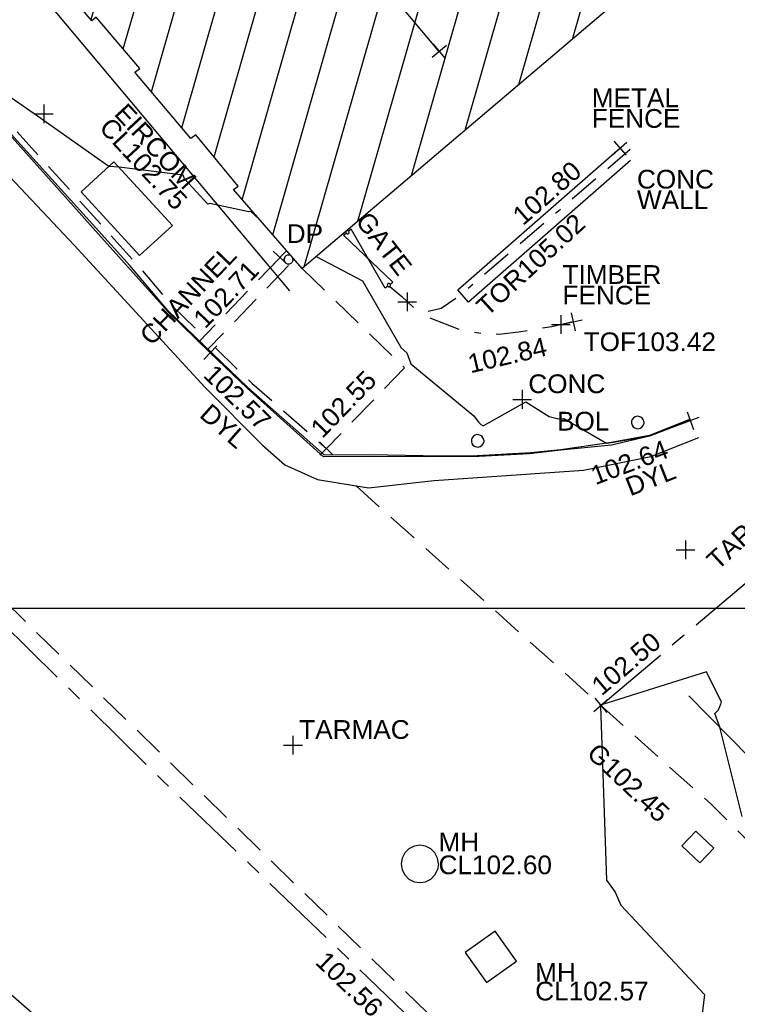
# Model space of a CAD drawing. Extents: x 635157 to 635442, y 694407 to 694910.
# Tile 73 of 103: x 635339 to 635351, y 694577 to 694593. Entities that reach past the tile are written whole.
import ezdxf

# ---------------------------------------------------------------- set-up
doc = ezdxf.new("R2010")
doc.units = 0
doc.header["$MEASUREMENT"] = 0
for name, pattern in [('BORDER', [1.75, 0.5, -0.25, 0.5, -0.25, 0, -0.25]), ('CENTER', [2, 1.25, -0.25, 0.25, -0.25]), ('DASHED', [0.75, 0.5, -0.25])]:
    doc.linetypes.add(name, pattern=pattern)
doc.layers.get('0').update_dxf_attribs({"color": 12, "linetype": 'CONTINUOUS'})
for name, color, linetype in [('BOLLARD', 132, 'CONTINUOUS'), ('BOLLARD_TXT', 132, 'CONTINUOUS'), ('BUILDING', 5, 'CONTINUOUS'), ('CHANGE_OF_SURFACE', 7, 'DASHED'), ('CHANGE_OF_SURFACE_LVL', 7, 'CONTINUOUS'), ('CHANNEL', 151, 'DASHED'), ('CHANNEL_LVL', 151, 'CONTINUOUS'), ('CHANNEL_TXT', 151, 'CONTINUOUS'), ('CONTOURS_MINOR', 132, 'CONTINUOUS'), ('DOWNPIPE', 151, 'CONTINUOUS'), ('DOWNPIPE_TXT', 151, 'CONTINUOUS'), ('EAVE', 3, 'CONTINUOUS'), ('EIRCOM_COVER', 3, 'CONTINUOUS'), ('EIRCOM_COVER_RMK', 3, 'CONTINUOUS'), ('FENCE', 32, 'BORDER'), ('FENCE_LVL', 32, 'CONTINUOUS'), ('FENCE_RMK', 32, 'CONTINUOUS'), ('FORM_LINE', 92, 'DASHED'), ('GATE', 7, 'CONTINUOUS'), ('GATE_TXT', 7, 'CONTINUOUS'), ('GULLY', 151, 'CONTINUOUS'), ('GULLY_LVL', 151, 'CONTINUOUS'), ('HATCHING', 4, 'CONTINUOUS'), ('KERB_BOTTOM', 172, 'CONTINUOUS'), ('KERB_BOTTOM_LVL', 172, 'CONTINUOUS'), ('KERB_TOP', 2, 'CONTINUOUS'), ('LAYOUTS', 9, 'CONTINUOUS'), ('MANHOLES', 12, 'CONTINUOUS'), ('MANHOLES_LVL', 12, 'CONTINUOUS'), ('MANHOLES_TXT', 12, 'CONTINUOUS'), ('MARKINGS_DASHED_WHITE', 9, 'DASHED'), ('MARKINGS_DOUBLE_YELLOW', 9, 'CONTINUOUS'), ('MARKINGS_DOUBLE_YELLOW_TXT', 9, 'CONTINUOUS'), ('MARKINGS_WHITE_LINE', 9, 'CONTINUOUS'), ('OVERHEAD_ELECTRIC', 1, 'OH_ELEC'), ('RIDGE', 6, 'CONTINUOUS'), ('RIDGE_LVL', 6, 'CONTINUOUS'), ('ROAD_CROWNLINE', 212, 'CENTER'), ('ROAD_CROWNLINE_LVL', 212, 'CONTINUOUS'), ('TEXT', 7, 'CONTINUOUS'), ('TEXT_TXT', 7, 'CONTINUOUS'), ('TOP_OF_FENCE_LEVEL', 212, 'CONTINUOUS'), ('TOP_OF_FENCE_LEVEL_TXT', 212, 'CONTINUOUS'), ('TOP_OF_RAILING_LEVEL', 212, 'CONTINUOUS'), ('TOP_OF_RAILING_LEVEL_TXT', 212, 'CONTINUOUS'), ('WALL', 12, 'CONTINUOUS'), ('WALL_LVL', 12, 'CONTINUOUS'), ('WALL_RMK', 12, 'CONTINUOUS')]:
    doc.layers.add(name, color=color, linetype=linetype)
doc.styles.add('Arial', font='arial.ttf')
doc.linetypes.add('OH_ELEC', pattern='A,4,-0.4,["OE",Arial,S=0.36,R=0,X=0,Y=-0.18],-1.2', length=5.6)

# ---------------------------------------------------------------- blocks, each defined once
blk = doc.blocks.new('MH_CIR1')
at = {"color": 0, "linetype": 'ByBlock', "flags": 128}
for points in [[(0.5, 0), (0.475, 0.154), (0.404, 0.293), (0.293, 0.404), (0.154, 0.475), (0, 0.5), (-0.154, 0.475), (-0.293, 0.404), (-0.404, 0.293), (-0.475, 0.154), (-0.5, 0), (-0.475, -0.154), (-0.404, -0.293), (-0.293, -0.404), (-0.154, -0.475), (0, -0.5), (0.154, -0.475), (0.293, -0.404), (0.404, -0.293), (0.475, -0.154)], [(0.49, 0), (0.466, 0.151), (0.396, 0.288), (0.288, 0.396), (0.151, 0.466), (0, 0.49), (-0.151, 0.466), (-0.288, 0.396), (-0.396, 0.288), (-0.466, 0.151), (-0.49, 0), (-0.466, -0.151), (-0.396, -0.288), (-0.288, -0.396), (-0.151, -0.466), (0, -0.49), (0.151, -0.466), (0.288, -0.396), (0.396, -0.288), (0.466, -0.151)], [(0.471, 0), (0.448, 0.145), (0.381, 0.276), (0.276, 0.381), (0.145, 0.448), (0, 0.471), (-0.145, 0.448), (-0.276, 0.381), (-0.381, 0.276), (-0.448, 0.145), (-0.471, 0), (-0.448, -0.145), (-0.381, -0.276), (-0.276, -0.381), (-0.145, -0.448), (0, -0.471), (0.145, -0.448), (0.276, -0.381), (0.381, -0.276), (0.448, -0.145)], [(0.471, 0), (0.448, -0.145)], [(0.49, 0), (0.466, -0.151)], [(0.5, 0), (0.475, -0.154)]]:
    blk.add_lwpolyline(points, dxfattribs=at)
blk = doc.blocks.new('SPOT')
at = {"color": 0, "linetype": 'ByBlock', "flags": 128}
for points in [[(-0.5, 0), (0.5, 0)], [(0, 0.5), (0, -0.5)]]:
    blk.add_lwpolyline(points, dxfattribs=at)
blk = doc.blocks.new('GATE')
at = {"color": 0, "linetype": 'ByBlock', "flags": 128}
for points in [[(-0.450902, 0), (-0.451904, 0.007014), (-0.455912, 0.014028), (-0.460922, 0.019038), (-0.467936, 0.023046), (-0.475952, 0.024048), (-0.482966, 0.023046), (-0.48998, 0.019038), (-0.49499, 0.014028), (-0.498998, 0.007014), (-0.5, 0), (-0.498998, -0.007014), (-0.49499, -0.014028), (-0.48998, -0.019038), (-0.482966, -0.023046), (-0.475952, -0.024048), (-0.467936, -0.023046), (-0.460922, -0.019038), (-0.455912, -0.014028), (-0.451904, -0.007014)], [(-0.475952, 0.024048), (-0.475952, 0.078156), (0.475952, -0.078156), (0.475952, -0.024048)], [(-0.475952, -0.024048), (-0.475952, -0.078156), (0.475952, 0.078156), (0.475952, 0.024048)], [(-0.450902, 0), (-0.451904, -0.007014)], [(0.5, 0), (0.498998, 0.007014), (0.49499, 0.014028), (0.48998, 0.019038), (0.482966, 0.023046), (0.475952, 0.024048), (0.467936, 0.023046), (0.460922, 0.019038), (0.455912, 0.014028), (0.451904, 0.007014), (0.450902, 0), (0.451904, -0.007014), (0.455912, -0.014028), (0.460922, -0.019038), (0.467936, -0.023046), (0.475952, -0.024048), (0.482966, -0.023046), (0.48998, -0.019038), (0.49499, -0.014028), (0.498998, -0.007014)], [(0.5, 0), (0.498998, -0.007014)]]:
    blk.add_lwpolyline(points, dxfattribs=at)
blk = doc.blocks.new('CIRCL')
at = {"color": 0, "linetype": 'ByBlock', "flags": 128}
for points in [[(0.5, 0), (0.475, 0.154), (0.404, 0.293), (0.293, 0.404), (0.154, 0.475), (0, 0.5), (-0.154, 0.475), (-0.293, 0.404), (-0.404, 0.293), (-0.475, 0.154), (-0.5, 0), (-0.475, -0.154), (-0.404, -0.293), (-0.293, -0.404), (-0.154, -0.475), (0, -0.5), (0.154, -0.475), (0.293, -0.404), (0.404, -0.293), (0.475, -0.154)], [(0.5, 0), (0.475, -0.154)]]:
    blk.add_lwpolyline(points, dxfattribs=at)

msp = doc.modelspace()

# ---------------------------------------------------------------- hatches: boundary and pattern name
at = {"layer": 'HATCHING'}
h = msp.add_hatch(dxfattribs=at)
h.set_pattern_fill('ANSI31', color=256, scale=5, angle=29)
h.paths.add_polyline_path([(635383.126, 694537.127), (635382.391, 694536.475), (635381.168, 694537.559), (635378.803, 694539.603), (635377.697, 694540.605), (635376.515, 694541.589), (635376.514, 694541.59), (635376.065, 694542.029), (635373.987, 694543.865), (635373.671, 694544.157), (635373.693, 694544.198), (635373.551, 694544.328), (635373.524, 694544.32), (635373.178, 694544.642), (635373.159, 694544.718), (635372.124, 694545.63), (635372.1, 694545.61), (635371.283, 694546.33), (635371.227, 694546.318), (635369.901, 694547.492), (635369.938, 694547.529), (635369.546, 694547.897), (635369.499, 694547.853), (635368.188, 694549.046), (635368.212, 694549.07), (635368.073, 694549.191), (635368.092, 694549.213), (635367.926, 694549.353), (635367.877, 694549.313), (635367.688, 694549.495), (635364.724, 694552.073), (635361.764, 694554.59), (635361.016, 694555.235), (635357.697, 694551.62), (635390.62, 694521.424), (635394.389, 694524.659), (635390.764, 694528.774), (635386.933, 694532.877)])
h.paths.add_polyline_path([(635375.04, 694542.238), (635375.038, 694542.236), (635375.047, 694542.235)], flags=16)
h.paths.add_polyline_path([(635375.144, 694542.302), (635375.145, 694542.303), (635375.145, 694542.305)], flags=16)
h.paths.add_polyline_path([(635375.023, 694542.248), (635375.009, 694542.261), (635375.114, 694542.367), (635375.129, 694542.354)], flags=16)
h.paths.add_polyline_path([(635374.783, 694542.419), (635374.781, 694542.417), (635374.79, 694542.416)], flags=16)
h.paths.add_polyline_path([(635374.887, 694542.483), (635374.888, 694542.484), (635374.888, 694542.486)], flags=16)
h.paths.add_polyline_path([(635374.766, 694542.429), (635374.752, 694542.442), (635374.857, 694542.548), (635374.872, 694542.535)], flags=16)
h.paths.add_polyline_path([(635392.055, 694548.539), (635387.634, 694544.147), (635388.401, 694543.446), (635391.278, 694540.784), (635393.592, 694538.676), (635395.105, 694537.24), (635396.963, 694535.426), (635399.097, 694533.362), (635400.928, 694531.6), (635403.176, 694529.45), (635405.722, 694526.928), (635409.553, 694522.994), (635413.791, 694527.117)])
h.paths.add_polyline_path([(635375.884, 694562.701), (635372.131, 694558.679), (635373.989, 694556.946), (635376.276, 694554.813), (635380.019, 694551.291), (635381.717, 694549.708), (635383.835, 694547.728), (635385.857, 694545.85), (635390.685, 694550.853)])
h.paths.add_polyline_path([(635363.024, 694587.399), (635356.617, 694581.318), (635356.773, 694581.157), (635356.004, 694580.237), (635355.585, 694579.218), (635355.426, 694578.119), (635355.577, 694577.002), (635355.984, 694576.012), (635356.678, 694575.139), (635356.485, 694574.958), (635356.693, 694574.735), (635356.754, 694574.799), (635358.757, 694572.674), (635358.7, 694572.622), (635358.909, 694572.399), (635358.962, 694572.456), (635360.656, 694570.655), (635361.072, 694570.225), (635361.009, 694570.162), (635361.215, 694569.938), (635361.283, 694569.994), (635363.472, 694567.669), (635363.411, 694567.617), (635363.617, 694567.394), (635363.675, 694567.448), (635365.854, 694565.13), (635365.798, 694565.078), (635366.007, 694564.862), (635366.068, 694564.916), (635367.636, 694563.237), (635368.156, 694562.701), (635368.092, 694562.642), (635368.313, 694562.412), (635368.377, 694562.463), (635370.712, 694560.002), (635370.654, 694559.955), (635370.864, 694559.74), (635376.69, 694565.287)])
h.paths.add_polyline_path([(635340.843, 694609.097), (635310.668, 694641.242), (635260.998, 694711.13), (635254.794, 694707.967), (635254.982, 694707.577), (635255.037, 694707.594), (635255.163, 694707.314), (635255.303, 694707.369), (635255.766, 694706.482), (635255.619, 694706.411), (635256.092, 694705.42), (635256.628, 694704.271), (635257.33, 694702.895), (635257.783, 694701.937), (635258.364, 694700.775), (635258.996, 694699.481), (635259.124, 694699.553), (635259.626, 694698.518), (635259.497, 694698.455), (635260.193, 694697.018), (635260.144, 694696.981), (635260.329, 694696.616), (635260.381, 694696.631), (635261.009, 694695.748), (635262.602, 694693.558), (635263.275, 694692.54), (635263.528, 694692.702), (635264.494, 694691.381), (635264.227, 694691.194), (635264.297, 694691.118), (635264.252, 694691.086), (635265.225, 694689.727), (635267.498, 694686.442), (635267.479, 694686.428), (635267.607, 694686.268), (635267.788, 694686.376), (635269.1, 694684.707), (635268.869, 694684.547), (635269.504, 694683.685), (635269.543, 694683.712), (635270.354, 694682.607), (635270.491, 694682.511), (635270.671, 694682.43), (635270.847, 694682.401), (635271.107, 694682.488), (635271.918, 694681.42), (635272.84, 694680.278), (635272.364, 694679.954), (635272.854, 694679.329), (635272.812, 694679.297), (635272.932, 694679.124), (635273.014, 694679.177), (635273.648, 694678.217), (635273.694, 694678.243), (635274.241, 694677.393), (635274.322, 694677.452), (635274.91, 694676.606), (635274.861, 694676.575), (635274.92, 694676.482), (635276.416, 694674.246), (635277.193, 694673.114), (635278.058, 694671.847), (635279.242, 694670.079), (635279.079, 694669.979), (635279.249, 694669.748), (635279.32, 694669.803), (635279.542, 694669.455), (635279.651, 694669.54), (635282.053, 694666.055), (635281.964, 694665.988), (635282.084, 694665.805), (635282.134, 694665.84), (635282.536, 694665.275), (635282.487, 694665.236), (635282.613, 694665.058), (635282.682, 694665.104), (635283.819, 694663.481), (635283.741, 694663.42), (635283.859, 694663.248), (635283.93, 694663.291), (635284.117, 694662.979), (635284.029, 694662.9), (635284.165, 694662.734), (635284.275, 694662.815), (635285.778, 694660.802), (635285.666, 694660.718), (635285.705, 694660.654), (635285.764, 694660.703), (635286.193, 694660.137), (635286.93, 694659.112), (635288.509, 694656.867), (635289.051, 694656.088), (635290.225, 694654.445), (635290.724, 694653.781), (635292.372, 694651.445), (635293.989, 694649.178), (635296.004, 694646.335), (635295.947, 694646.294), (635296.987, 694644.887), (635298.142, 694643.179), (635299.048, 694641.89), (635299.21, 694641.681), (635300.475, 694640.048), (635301.031, 694639.284), (635302.386, 694637.532), (635304.433, 694634.847), (635304.403, 694634.821), (635304.583, 694634.617), (635304.626, 694634.651), (635306.232, 694632.553), (635306.822, 694631.695), (635306.918, 694631.74), (635306.955, 694631.718), (635307.058, 694631.782), (635307.945, 694630.615), (635308.029, 694630.507), (635308.555, 694629.816), (635308.651, 694629.703), (635308.717, 694629.612), (635309.21, 694628.764), (635309.273, 694628.57), (635309.343, 694628.377), (635309.955, 694627.62), (635311.07, 694628.5), (635311.462, 694627.992), (635311.401, 694627.955), (635311.521, 694627.794), (635311.582, 694627.838), (635312.298, 694626.916), (635312.23, 694626.858), (635312.347, 694626.703), (635312.411, 694626.747), (635313.011, 694625.977), (635312.943, 694625.923), (635313.061, 694625.762), (635313.122, 694625.806), (635313.639, 694625.127), (635313.58, 694625.083), (635313.691, 694624.924), (635313.764, 694624.97), (635314.35, 694624.186), (635314.284, 694624.142), (635314.403, 694623.987), (635314.462, 694624.024), (635315.019, 694623.294), (635314.962, 694623.257), (635315.075, 694623.095), (635315.122, 694623.129), (635315.752, 694622.303), (635315.693, 694622.247), (635315.82, 694622.102), (635315.889, 694622.154), (635316.357, 694621.544), (635317.722, 694619.845), (635318.742, 694618.632), (635319.225, 694618.053), (635319.524, 694617.632), (635320.928, 694615.953), (635322.544, 694614.007), (635323.254, 694613.14), (635323.203, 694613.102), (635323.369, 694612.916), (635323.489, 694613.036), (635325.36, 694610.767), (635325.953, 694610.086), (635325.771, 694609.939), (635325.938, 694609.75), (635326.002, 694609.776), (635327.112, 694608.412), (635328.448, 694606.818), (635329.242, 694605.88), (635329.34, 694605.73), (635329.773, 694605.271), (635329.862, 694605.34), (635331.264, 694603.652), (635331.085, 694603.49), (635331.153, 694603.397), (635331.247, 694603.446), (635331.543, 694603.11), (635331.433, 694603.021), (635331.597, 694602.826), (635331.705, 694602.906), (635332.418, 694602.056), (635332.994, 694601.365), (635335.075, 694598.87), (635334.94, 694598.76), (635335.115, 694598.559), (635335.237, 694598.656), (635335.362, 694598.51), (635335.332, 694598.483), (635336.798, 694596.765), (635336.874, 694596.826), (635337.55, 694596.014), (635337.477, 694595.946), (635339.6, 694593.424), (635340.215, 694592.695), (635340.284, 694592.75), (635340.984, 694591.926), (635340.903, 694591.872), (635341.801, 694590.804), (635341.881, 694590.867), (635342.556, 694590.041), (635342.482, 694589.987), (635343.585, 694588.723), (635344.318, 694589.348), (635353.835, 694597.429)])
h.paths.add_polyline_path([(635382.744, 694536.758), (635383.892, 694535.484), (635384.233, 694535.791), (635383.086, 694537.065)], flags=24)
h.paths.add_polyline_path([(635381.965, 694534.404), (635383.024, 694533.025), (635383.388, 694533.305), (635382.33, 694534.683)], flags=24)
h.paths.add_polyline_path([(635372.431, 694540.666), (635373.727, 694539.508), (635374.034, 694539.851), (635372.738, 694541.009)], flags=24)
h.paths.add_polyline_path([(635365.816, 694546.463), (635367.09, 694545.282), (635367.402, 694545.619), (635366.128, 694546.8)], flags=24)
h.paths.add_polyline_path([(635359.556, 694551.748), (635360.86, 694550.599), (635361.164, 694550.944), (635359.86, 694552.093)], flags=24)
h.paths.add_polyline_path([(635393.406, 694524.392), (635394.138, 694524.392), (635394.138, 694524.842), (635393.406, 694524.842)], flags=24)
h.paths.add_polyline_path([(635373.073, 694543.169), (635373.806, 694543.169), (635373.806, 694543.619), (635373.073, 694543.619)], flags=24)
h.paths.add_polyline_path([(635366.503, 694549.035), (635367.235, 694549.035), (635367.235, 694549.485), (635366.503, 694549.485)], flags=24)
h.paths.add_polyline_path([(635374.002, 694541.799), (635374.897, 694541.799), (635374.897, 694542.249), (635374.002, 694542.249)], flags=24)
h.paths.add_polyline_path([(635380.612, 694536.067), (635382.608, 694536.067), (635382.608, 694536.533), (635380.612, 694536.533)], flags=24)
h.paths.add_polyline_path([(635361.368, 694554.115), (635362.457, 694553.216), (635362.753, 694553.576), (635361.664, 694554.474)], flags=24)
h.paths.add_polyline_path([(635371.614, 694545.258), (635372.643, 694544.29), (635372.962, 694544.629), (635371.933, 694545.597)], flags=24)
h.paths.add_polyline_path([(635378.099, 694539.452), (635379.136, 694538.494), (635379.452, 694538.836), (635378.415, 694539.794)], flags=24)
h.paths.add_polyline_path([(635385.395, 694533.514), (635386.396, 694532.517), (635386.725, 694532.847), (635385.724, 694533.844)], flags=24)
h.paths.add_polyline_path([(635389.274, 694529.463), (635390.229, 694528.423), (635390.572, 694528.738), (635389.616, 694529.778)], flags=24)
h.paths.add_polyline_path([(635387.681, 694544.171), (635388.946, 694543.014), (635389.256, 694543.353), (635387.991, 694544.51)], flags=24)
h.paths.add_polyline_path([(635394.829, 694537.606), (635396.057, 694536.41), (635396.378, 694536.74), (635395.149, 694537.936)], flags=24)
h.paths.add_polyline_path([(635408.09, 694524.636), (635409.301, 694523.422), (635409.627, 694523.747), (635408.416, 694524.961)], flags=24)
h.paths.add_polyline_path([(635390.548, 694545.749), (635391.829, 694544.575), (635392.14, 694544.914), (635390.859, 694546.088)], flags=24)
h.paths.add_polyline_path([(635397.846, 694539.777), (635399.094, 694538.569), (635399.414, 694538.899), (635398.166, 694540.108)], flags=24)
h.paths.add_polyline_path([(635404.16, 694532.598), (635405.384, 694531.365), (635405.71, 694531.689), (635404.486, 694532.922)], flags=24)
h.paths.add_polyline_path([(635394.539, 694537.736), (635395.271, 694537.736), (635395.271, 694538.186), (635394.539, 694538.186)], flags=25)
h.paths.add_polyline_path([(635390.658, 694541.517), (635391.702, 694540.565), (635392.015, 694540.909), (635390.972, 694541.861)], flags=24)
h.paths.add_polyline_path([(635398.212, 694534.418), (635399.253, 694533.464), (635399.568, 694533.807), (635398.526, 694534.761)], flags=24)
h.paths.add_polyline_path([(635406.678, 694526.264), (635407.691, 694525.28), (635408.016, 694525.614), (635407.002, 694526.598)], flags=24)
h.paths.add_polyline_path([(635372.537, 694558.388), (635373.787, 694557.214), (635374.102, 694557.549), (635372.852, 694558.723)], flags=24)
h.paths.add_polyline_path([(635375.46, 694560.145), (635376.727, 694558.956), (635377.042, 694559.292), (635375.774, 694560.48)], flags=24)
h.paths.add_polyline_path([(635385.524, 694550.725), (635386.792, 694549.536), (635387.106, 694549.872), (635385.839, 694551.06)], flags=24)
h.paths.add_polyline_path([(635385.34, 694546.201), (635386.072, 694546.201), (635386.072, 694546.651), (635385.34, 694546.651)], flags=25)
h.paths.add_polyline_path([(635372.71, 694558.5), (635374.473, 694558.5), (635374.473, 694558.966), (635372.71, 694558.966)], flags=24)
h.paths.add_polyline_path([(635375.135, 694556.049), (635376.179, 694555.097), (635376.493, 694555.441), (635375.449, 694556.393)], flags=24)
h.paths.add_polyline_path([(635381.928, 694549.628), (635382.961, 694548.665), (635383.279, 694549.006), (635382.245, 694549.968)], flags=24)
h.paths.add_polyline_path([(635368.921, 694560.667), (635370.096, 694559.419), (635370.431, 694559.735), (635369.255, 694560.983)], flags=9)
h.paths.add_polyline_path([(635373.432, 694566.114), (635374.592, 694564.82), (635374.934, 694565.126), (635373.775, 694566.421)], flags=24)
h.paths.add_polyline_path([(635358.701, 694582.255), (635359.861, 694580.96), (635360.203, 694581.267), (635359.044, 694582.561)], flags=24)
h.paths.add_polyline_path([(635371.083, 694559.997), (635372.004, 694559.085), (635372.332, 694559.415), (635371.411, 694560.327)], flags=9)
h.paths.add_polyline_path([(635358.317, 694572.055), (635359.314, 694571.088), (635359.638, 694571.422), (635358.641, 694572.389)], flags=25)
h.paths.add_polyline_path([(635359.634, 694572.058), (635360.605, 694571.032), (635360.943, 694571.352), (635359.972, 694572.378)], flags=24)
h.paths.add_polyline_path([(635366.612, 694564.608), (635367.582, 694563.581), (635367.921, 694563.901), (635366.951, 694564.928)], flags=24)
h.paths.add_polyline_path([(635277.397, 694671.63), (635278.358, 694670.21), (635278.738, 694670.467), (635277.778, 694671.887)], flags=25)
h.paths.add_polyline_path([(635289.693, 694653.977), (635290.679, 694652.575), (635291.055, 694652.839), (635290.068, 694654.241)], flags=25)
h.paths.add_polyline_path([(635321.171, 694614.358), (635322.266, 694613.039), (635322.619, 694613.332), (635321.524, 694614.652)], flags=25)
h.paths.add_polyline_path([(635326.786, 694607.556), (635327.879, 694606.235), (635328.233, 694606.528), (635327.141, 694607.849)], flags=25)
h.paths.add_polyline_path([(635334.893, 694597.806), (635335.995, 694596.492), (635336.347, 694596.787), (635335.245, 694598.101)], flags=25)
h.paths.add_polyline_path([(635328.987, 694605.239), (635330.079, 694603.916), (635330.433, 694604.209), (635329.342, 694605.531)], flags=25)
h.paths.add_polyline_path([(635310.623, 694628.146), (635311.638, 694626.764), (635312.009, 694627.037), (635310.993, 694628.418)], flags=25)
h.paths.add_polyline_path([(635308.013, 694629.017), (635309.051, 694627.653), (635309.417, 694627.931), (635308.379, 694629.296)], flags=25)
h.paths.add_polyline_path([(635287.822, 694656.716), (635288.803, 694655.31), (635289.18, 694655.573), (635288.199, 694656.979)], flags=25)
h.paths.add_polyline_path([(635289.3, 694661.422), (635290.306, 694660.008), (635290.674, 694660.27), (635289.668, 694661.684)], flags=24)
h.paths.add_polyline_path([(635287.328, 694664.72), (635288.335, 694663.307), (635288.703, 694663.569), (635287.696, 694664.982)], flags=24)
h.paths.add_polyline_path([(635276.791, 694679.468), (635277.799, 694678.053), (635278.174, 694678.32), (635277.165, 694679.735)], flags=24)
h.paths.add_polyline_path([(635263.589, 694698.107), (635264.562, 694696.668), (635264.943, 694696.925), (635263.969, 694698.365)], flags=24)
h.paths.add_polyline_path([(635300.234, 694646.926), (635301.227, 694645.5), (635301.604, 694645.763), (635300.611, 694647.189)], flags=24)
h.paths.add_polyline_path([(635314.377, 694630.573), (635315.421, 694629.184), (635315.789, 694629.46), (635314.745, 694630.85)], flags=24)
h.paths.add_polyline_path([(635302.728, 694644.374), (635303.77, 694642.983), (635304.138, 694643.258), (635303.097, 694644.65)], flags=24)
h.paths.add_polyline_path([(635306.117, 694640.277), (635307.141, 694638.874), (635307.513, 694639.145), (635306.488, 694640.548)], flags=24)
h.paths.add_polyline_path([(635321.417, 694621.193), (635322.521, 694619.851), (635322.876, 694620.143), (635321.772, 694621.485)], flags=24)
h.paths.add_polyline_path([(635326.11, 694614.754), (635327.214, 694613.412), (635327.569, 694613.704), (635326.465, 694615.046)], flags=24)
h.paths.add_polyline_path([(635332.721, 694606.876), (635333.831, 694605.539), (635334.185, 694605.833), (635333.075, 694607.17)], flags=24)
h.paths.add_polyline_path([(635339.319, 694599.986), (635340.436, 694598.655), (635340.788, 694598.95), (635339.671, 694600.282)], flags=24)
h.paths.add_polyline_path([(635344.525, 694593.796), (635345.642, 694592.464), (635345.994, 694592.759), (635344.877, 694594.091)], flags=24)
h.paths.add_polyline_path([(635344.311, 694589.488), (635345.109, 694588.467), (635345.476, 694588.754), (635344.677, 694589.775)], flags=9)
h.paths.add_polyline_path([(635323.733, 694611.065), (635324.661, 694609.969), (635325.016, 694610.27), (635324.088, 694611.366)], flags=25)
h.paths.add_polyline_path([(635296.758, 694643.381), (635297.593, 694642.213), (635297.971, 694642.483), (635297.136, 694643.651)], flags=25)
h.paths.add_polyline_path([(635294.822, 694647.95), (635295.559, 694647.95), (635295.559, 694648.416), (635294.822, 694648.416)], flags=25)
h.paths.add_polyline_path([(635290.196, 694654.343), (635290.928, 694654.343), (635290.928, 694654.793), (635290.196, 694654.793)], flags=25)
h.paths.add_polyline_path([(635294.588, 694648.28), (635295.32, 694648.28), (635295.32, 694648.73), (635294.588, 694648.73)], flags=25)
h.paths.add_polyline_path([(635306.518, 694632.205), (635307.25, 694632.205), (635307.25, 694632.655), (635306.518, 694632.655)], flags=24)
h.paths.add_polyline_path([(635317.842, 694619.703), (635318.574, 694619.703), (635318.574, 694620.153), (635317.842, 694620.153)], flags=25)
h.paths.add_polyline_path([(635329.711, 694605.428), (635330.444, 694605.428), (635330.444, 694605.878), (635329.711, 694605.878)], flags=24)
h.paths.add_polyline_path([(635343.261, 694589.056), (635343.993, 694589.056), (635343.993, 694589.506), (635343.261, 694589.506)], flags=25)
h.paths.add_polyline_path([(635309.576, 694628.379), (635310.617, 694628.379), (635310.617, 694628.844), (635309.576, 694628.844)], flags=24)
h.paths.add_polyline_path([(635340.2, 694590.968), (635341.541, 694589.522), (635341.882, 694589.838), (635340.541, 694591.284)], flags=25)
h.paths.add_polyline_path([(635340.442, 694591.192), (635341.687, 694589.849), (635342.028, 694590.166), (635340.783, 694591.509)], flags=25)
h.paths.add_polyline_path([(635286.101, 694660.506), (635286.917, 694659.353), (635287.297, 694659.622), (635286.481, 694660.775)], flags=24)
h.paths.add_polyline_path([(635289.117, 694656.561), (635289.897, 694655.383), (635290.285, 694655.64), (635289.505, 694656.818)], flags=24)
h.paths.add_polyline_path([(635292.723, 694652.123), (635293.489, 694650.936), (635293.88, 694651.188), (635293.115, 694652.375)], flags=24)
h.paths.add_polyline_path([(635295.154, 694647.899), (635295.962, 694646.741), (635296.343, 694647.007), (635295.536, 694648.166)], flags=24)
h.paths.add_polyline_path([(635301.236, 694639.307), (635302.063, 694638.162), (635302.44, 694638.434), (635301.614, 694639.58)], flags=24)
h.paths.add_polyline_path([(635305.299, 694634.449), (635306.127, 694633.305), (635306.504, 694633.578), (635305.676, 694634.722)], flags=24)
h.paths.add_polyline_path([(635308.082, 694631.11), (635308.937, 694629.986), (635309.308, 694630.268), (635308.453, 694631.392)], flags=24)
h.paths.add_polyline_path([(635311.392, 694628.453), (635312.221, 694627.31), (635312.598, 694627.583), (635311.768, 694628.726)], flags=24)
h.paths.add_polyline_path([(635312.542, 694627.118), (635313.388, 694625.987), (635313.761, 694626.267), (635312.914, 694627.397)], flags=24)
h.paths.add_polyline_path([(635316.603, 694621.593), (635317.465, 694620.474), (635317.834, 694620.758), (635316.972, 694621.877)], flags=24)
h.paths.add_polyline_path([(635319.39, 694617.975), (635320.316, 694616.908), (635320.668, 694617.214), (635319.742, 694618.28)], flags=24)
h.paths.add_polyline_path([(635322.822, 694613.451), (635323.56, 694613.451), (635323.56, 694613.917), (635322.822, 694613.917)], flags=25)
h.paths.add_polyline_path([(635325.193, 694611.233), (635326.081, 694610.134), (635326.443, 694610.427), (635325.555, 694611.526)], flags=24)
h.paths.add_polyline_path([(635328.547, 694606.999), (635329.5, 694605.957), (635329.844, 694606.271), (635328.891, 694607.313)], flags=24)
h.paths.add_polyline_path([(635330.018, 694605.16), (635330.94, 694604.09), (635331.293, 694604.393), (635330.371, 694605.464)], flags=24)
h.paths.add_polyline_path([(635332.93, 694601.622), (635333.842, 694600.543), (635334.197, 694600.844), (635333.286, 694601.923)], flags=24)
h.paths.add_polyline_path([(635338.789, 694594.985), (635339.747, 694593.947), (635340.09, 694594.263), (635339.131, 694595.301)], flags=24)
h.paths.add_polyline_path([(635271.708, 694679.383), (635272.751, 694678.025), (635273.109, 694678.301), (635272.066, 694679.658)], flags=25)
h.paths.add_polyline_path([(635283.749, 694662.265), (635284.714, 694660.848), (635285.094, 694661.106), (635284.129, 694662.524)], flags=25)
h.paths.add_polyline_path([(635267.26, 694685.32), (635268.305, 694683.96), (635268.669, 694684.24), (635267.625, 694685.6)], flags=25)
h.paths.add_polyline_path([(635258.819, 694698.181), (635259.576, 694696.643), (635259.989, 694696.846), (635259.231, 694698.384)], flags=25)
h.paths.add_polyline_path([(635254.141, 694707.654), (635254.898, 694706.116), (635255.31, 694706.319), (635254.553, 694707.857)], flags=9)
h.paths.add_polyline_path([(635261.038, 694702.064), (635261.816, 694700.513), (635262.22, 694700.715), (635261.442, 694702.266)], flags=24)
h.paths.add_polyline_path([(635257.727, 694708.913), (635258.469, 694707.341), (635258.885, 694707.537), (635258.143, 694709.109)], flags=24)
h.paths.add_polyline_path([(635272.596, 694679.499), (635273.474, 694680.057), (635273.224, 694680.45), (635272.346, 694679.892)], flags=25)
h.paths.add_polyline_path([(635282.458, 694665.472), (635283.283, 694664.325), (635283.661, 694664.597), (635282.836, 694665.744)], flags=24)
h.paths.add_polyline_path([(635280.995, 694668.931), (635281.819, 694667.784), (635282.197, 694668.055), (635281.373, 694669.203)], flags=24)
h.paths.add_polyline_path([(635277.625, 694673.751), (635278.387, 694672.561), (635278.779, 694672.812), (635278.017, 694674.002)], flags=24)
h.paths.add_polyline_path([(635274.282, 694677.729), (635275.121, 694676.592), (635275.496, 694676.869), (635274.657, 694678.005)], flags=24)
h.paths.add_polyline_path([(635273.195, 694679.797), (635274.051, 694678.674), (635274.422, 694678.956), (635273.565, 694680.079)], flags=24)
h.paths.add_polyline_path([(635271.568, 694682.18), (635272.401, 694681.039), (635272.777, 694681.314), (635271.944, 694682.455)], flags=24)
h.paths.add_polyline_path([(635265.934, 694690.424), (635266.72, 694689.25), (635267.107, 694689.509), (635266.321, 694690.683)], flags=24)
h.paths.add_polyline_path([(635263.542, 694692.787), (635264.367, 694691.64), (635264.745, 694691.912), (635263.92, 694693.059)], flags=24)
h.paths.add_polyline_path([(635259.047, 694699.801), (635259.71, 694698.554), (635260.122, 694698.773), (635259.458, 694700.02)], flags=24)
h.paths.add_polyline_path([(635256.657, 694704.671), (635257.329, 694703.429), (635257.738, 694703.651), (635257.066, 694704.893)], flags=24)
h.paths.add_polyline_path([(635255.185, 694707.631), (635255.853, 694706.387), (635256.264, 694706.607), (635255.595, 694707.852)], flags=24)
h.paths.add_polyline_path([(635285.757, 694661.734), (635286.652, 694661.734), (635286.652, 694662.184), (635285.757, 694662.184)], flags=24)
h.paths.add_polyline_path([(635256.761, 694701.55), (635257.738, 694699.836), (635258.143, 694700.067), (635257.166, 694701.781)], flags=25)
h.paths.add_polyline_path([(635257.048, 694701.714), (635257.575, 694700.79), (635257.979, 694701.02), (635257.452, 694701.944)], flags=25)

# ---------------------------------------------------------------- linework, layer by layer
at = {"layer": 'BUILDING', "flags": 128}
msp.add_lwpolyline([(635353.835, 694597.429), (635344.318, 694589.348), (635343.585, 694588.723), (635342.482, 694589.987), (635342.556, 694590.041), (635341.881, 694590.867), (635341.801, 694590.804), (635340.903, 694591.872), (635340.984, 694591.926), (635340.284, 694592.75), (635340.215, 694592.695), (635339.6, 694593.424)], dxfattribs=at)
at = {"layer": 'CHANGE_OF_SURFACE', "flags": 128}
for points in [[(635327.748, 694603.975), (635329.293, 694602.137), (635329.593, 694601.784), (635331.618, 694599.366), (635334.729, 694595.795), (635338.139, 694591.88), (635340.896, 694588.834), (635341.503, 694588.119), (635341.958, 694587.679)], [(635343.585, 694588.723), (635345.225, 694587.129), (635343.973, 694585.836)], [(635342.185, 694587.459), (635342.777, 694586.886), (635343.973, 694585.836)]]:
    msp.add_lwpolyline(points, dxfattribs=at)
at = {"layer": 'CHANNEL', "flags": 128}
for points in [[(635343.229, 694588.899), (635341.939, 694587.558)], [(635343.364, 694588.769), (635342.074, 694587.429)]]:
    msp.add_lwpolyline(points, dxfattribs=at)
at = {"layer": 'CONTOURS_MINOR', "flags": 128}
for points in [[(635342.899, 694589.509), (635342.758, 694589.637), (635342.727, 694589.63), (635342.105, 694589.765), (635342.074, 694589.753), (635341.698, 694590.162), (635341.677, 694590.221), (635340.649, 694590.346), (635340.486, 694590.359), (635339.341, 694591.165), (635338.249, 694591.923), (635338.206, 694591.951), (635338.126, 694592.024), (635337.948, 694592.099), (635337.874, 694592.034), (635334.992, 694595.327)], [(635343.809, 694588.914), (635344.55, 694588.525), (635345.167, 694587.453), (635345.258, 694587.372), (635345.322, 694587.195), (635346.332, 694586.361), (635346.411, 694586.257), (635346.447, 694586.221), (635346.486, 694586.202), (635347.165, 694586.583), (635347.539, 694586.348), (635347.692, 694586.314), (635347.777, 694586.317), (635348.459, 694585.925), (635348.536, 694585.935), (635349.065, 694586.024), (635349.147, 694586.043), (635349.697, 694586.265), (635349.793, 694586.301)], [(635350.633, 694579.936), (635350.278, 694581.369), (635350.194, 694581.588), (635350.254, 694581.649), (635350.288, 694581.73), (635350.301, 694581.772), (635350.064, 694582.259), (635348.377, 694581.727), (635348.368, 694581.728), (635348.353, 694581.734), (635348.364, 694581.709), (635348.461, 694578.917), (635348.598, 694578.723), (635348.69, 694578.517), (635350.028, 694577.087), (635349.76, 694574.814)]]:
    msp.add_lwpolyline(points, dxfattribs=at)
at = {"layer": 'EAVE', "flags": 128}
msp.add_lwpolyline([(635335.141, 694598.191), (635343.381, 694588.362)], dxfattribs=at)
at = {"layer": 'EIRCOM_COVER', "flags": 128}
msp.add_lwpolyline([(635340.568, 694590.434), (635340.04, 694589.952), (635340.976, 694588.929), (635341.504, 694589.411)], close=True, dxfattribs=at)
at = {"layer": 'FENCE', "flags": 128}
for points in [[(635344.99, 694588.434), (635345.178, 694588.272), (635345.359, 694588.107), (635345.56, 694588.032), (635345.808, 694588.086), (635346.107, 694588.291), (635348.84, 694590.635)], [(635347.925, 694587.867), (635347.582, 694587.787), (635347.055, 694587.703), (635346.737, 694587.666), (635346.489, 694587.674), (635346.121, 694587.735), (635345.558, 694587.955)]]:
    msp.add_lwpolyline(points, dxfattribs=at)
at = {"layer": 'FORM_LINE', "flags": 128}
msp.add_lwpolyline([(635344.446, 694585.238), (635350.131, 694580.139), (635352.753, 694577.539)], dxfattribs=at)
at = {"layer": 'GULLY', "flags": 128}
msp.add_lwpolyline([(635349.666, 694579.468), (635349.89, 694579.705), (635350.179, 694579.432), (635349.955, 694579.195)], close=True, dxfattribs=at)
at = {"layer": 'KERB_BOTTOM', "flags": 128}
msp.add_lwpolyline([(635349.803, 694586.284), (635349.151, 694586.037), (635348.538, 694585.889), (635347.727, 694585.811), (635347.218, 694585.752), (635346.418, 694585.71), (635345.551, 694585.703), (635344.683, 694585.708), (635343.926, 694585.705), (635342.7, 694586.804), (635342.111, 694587.373), (635341.435, 694588.027), (635340.322, 694589.271), (635338.038, 694591.823), (635335.428, 694594.808), (635334.683, 694595.661), (635331.536, 694599.279), (635328.914, 694602.395), (635328.269, 694603.161), (635326.962, 694604.706), (635324.414, 694607.782)], dxfattribs=at)
at = {"layer": 'KERB_TOP', "flags": 128}
msp.add_lwpolyline([(635349.791, 694586.304), (635349.146, 694586.044), (635348.536, 694585.936), (635347.729, 694585.818), (635347.246, 694585.767), (635346.386, 694585.722), (635345.813, 694585.713), (635344.951, 694585.73), (635343.935, 694585.737), (635342.71, 694586.813), (635341.43, 694588.051), (635340.822, 694588.768), (635338.065, 694591.814), (635334.654, 694595.73), (635331.543, 694599.301), (635329.517, 694601.72), (635329.217, 694602.073), (635327.609, 694603.985), (635326.962, 694604.752), (635324.418, 694607.814)], dxfattribs=at)
at = {"layer": 'LAYOUTS', "linetype": 'ByBlock'}
msp.add_lwpolyline([(635281.698, 694488.675), (635441.898, 694488.675), (635441.898, 694583.275), (635281.698, 694583.275)], close=True, dxfattribs=at)
at = {"layer": 'MANHOLES', "flags": 128}
msp.add_lwpolyline([(635347.017, 694577.62), (635346.676, 694578.101), (635346.195, 694577.76), (635346.536, 694577.279)], close=True, dxfattribs=at)
at = {"layer": 'MARKINGS_DASHED_WHITE', "flags": 128}
msp.add_lwpolyline([(635314.845, 694608.244), (635318.629, 694604.093), (635326.913, 694595.404), (635335.078, 694587.037), (635340.212, 694582.027), (635348.756, 694573.706), (635355.519, 694567.402), (635362.002, 694561.583), (635370.435, 694553.951), (635378.967, 694546.407), (635387.224, 694538.74), (635393.798, 694532.215), (635399.967, 694525.73), (635407.685, 694516.798), (635413.095, 694510.244), (635419.86, 694501.51)], dxfattribs=at)
at = {"layer": 'MARKINGS_DOUBLE_YELLOW', "flags": 128}
msp.add_lwpolyline([(635338.639, 694590.466), (635339.931, 694589.098), (635342.026, 694586.821), (635342.948, 694585.89), (635343.308, 694585.573), (635343.828, 694585.338), (635344.646, 694585.206), (635345.697, 694585.326), (635348.092, 694585.488), (635349.168, 694585.708), (635349.941, 694586.012)], dxfattribs=at)
at = {"layer": 'MARKINGS_WHITE_LINE', "flags": 128}
msp.add_lwpolyline([(635352.381, 694579.228), (635349.781, 694581.875)], dxfattribs=at)
at = {"layer": 'OVERHEAD_ELECTRIC', "flags": 128}
msp.add_lwpolyline([(635285.922, 694625.312), (635305.263, 694608.054), (635325.798, 694588.578), (635345.704, 694571.146), (635362.32, 694556.472), (635381.367, 694539.653), (635383.14, 694537.133)], dxfattribs=at)
at = {"layer": 'RIDGE', "flags": 128}
msp.add_lwpolyline([(635345.779, 694592.203), (635339.213, 694600.034)], dxfattribs=at)
at = {"layer": 'ROAD_CROWNLINE', "flags": 128}
for points in [[(635419.671, 694501.303), (635416.011, 694506.14), (635415.688, 694506.568), (635412.325, 694510.794), (635409.757, 694513.943), (635406.514, 694517.919), (635403.309, 694521.584), (635399.786, 694525.612), (635396.604, 694529.001), (635393.678, 694532.117), (635389.613, 694536.149), (635387.129, 694538.612), (635382.343, 694543.013), (635378.845, 694546.23), (635374.913, 694549.706), (635370.468, 694553.635), (635367.442, 694556.352), (635361.957, 694561.277), (635360.005, 694563.038), (635352.582, 694569.738), (635352.46, 694569.848), (635345.364, 694576.659), (635341.352, 694580.51), (635338.187, 694583.623), (635331.587, 694590.115), (635331.072, 694590.649), (635324.124, 694597.841), (635321.685, 694600.367), (635317.106, 694604.964), (635314.301, 694607.779), (635312.789, 694609.347), (635311.303, 694611.122), (635310.312, 694612.292)], [(635348.369, 694581.72), (635351.805, 694584.625)]]:
    msp.add_lwpolyline(points, dxfattribs=at)
at = {"layer": 'WALL', "flags": 128}
msp.add_lwpolyline([(635348.845, 694590.455), (635346.249, 694588.184), (635346.078, 694588.38), (635348.674, 694590.651)], dxfattribs=at)

# ---------------------------------------------------------------- block references
at = {"layer": 'BOLLARD', "xscale": 0.2, "yscale": 0.2, "zscale": 0.2, "rotation": 6.550777}
for p in [(635348.96, 694586.254), (635346.394, 694585.96)]:
    msp.add_blockref('CIRCL', p, dxfattribs=at)
at = {"layer": 'CHANGE_OF_SURFACE_LVL', "xscale": 0.3, "yscale": 0.3, "zscale": 0.3, "rotation": 45.91451299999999}
msp.add_blockref('SPOT', (635343.973, 694585.836), dxfattribs=at)
at = {"layer": 'CHANNEL_LVL', "xscale": 0.3, "yscale": 0.3, "zscale": 0.3, "rotation": 46.11214100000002}
msp.add_blockref('SPOT', (635343.229, 694588.899), dxfattribs=at)
at = {"layer": 'DOWNPIPE', "xscale": 0.15, "yscale": 0.15, "zscale": 0.15}
msp.add_blockref('MH_CIR1', (635343.365, 694588.867), dxfattribs=at)
at = {"layer": 'FENCE_LVL', "xscale": 0.3, "yscale": 0.3, "zscale": 0.3, "rotation": 13.128741}
msp.add_blockref('SPOT', (635347.925, 694587.867), dxfattribs=at)
at = {"layer": 'GATE', "xscale": 1.132508, "rotation": 128.044376}
msp.add_blockref('GATE', (635344.641, 694588.88), dxfattribs=at)
at = {"layer": 'KERB_BOTTOM_LVL', "xscale": 0.3, "yscale": 0.3, "zscale": 0.3}
for p, rotation in [((635342.111, 694587.373), 315.967133), ((635349.803, 694586.284), 20.748409)]:
    msp.add_blockref('SPOT', p, dxfattribs=dict(at, rotation=rotation))
at = {"layer": 'MANHOLES', "xscale": 0.6, "yscale": 0.6, "zscale": 0.6}
msp.add_blockref('CIRCL', (635345.468, 694579.178), dxfattribs=at)
at = {"layer": 'RIDGE_LVL', "xscale": 0.3, "yscale": 0.3, "zscale": 0.3, "rotation": 309.978577}
msp.add_blockref('SPOT', (635345.779, 694592.203), dxfattribs=at)
at = {"layer": 'ROAD_CROWNLINE_LVL', "xscale": 0.3, "yscale": 0.3, "zscale": 0.3, "rotation": 40.217064}
msp.add_blockref('SPOT', (635348.369, 694581.72), dxfattribs=at)
at = {"layer": 'TEXT', "xscale": 0.3, "yscale": 0.3, "zscale": 0.3}
for p in [(635339.444, 694591.201), (635347.107, 694586.625), (635349.725, 694584.215), (635343.436, 694581.083)]:
    msp.add_blockref('SPOT', p, dxfattribs=at)
at = {"layer": 'TOP_OF_FENCE_LEVEL', "xscale": 0.3, "yscale": 0.3, "zscale": 0.3}
msp.add_blockref('SPOT', (635347.729, 694587.825), dxfattribs=at)
at = {"layer": 'TOP_OF_RAILING_LEVEL', "xscale": 0.3, "yscale": 0.3, "zscale": 0.3}
msp.add_blockref('SPOT', (635345.267, 694588.186), dxfattribs=at)
at = {"layer": 'WALL_LVL', "xscale": 0.3, "yscale": 0.3, "zscale": 0.3, "rotation": 41.17342}
msp.add_blockref('SPOT', (635348.674, 694590.651), dxfattribs=at)

# ---------------------------------------------------------------- texts
at = {"layer": 'BOLLARD_TXT', "style": 'Arial'}
msp.add_text('BOL', height=0.3, dxfattribs=at).set_placement((635347.667, 694586.125))
at = {"layer": 'CHANGE_OF_SURFACE_LVL', "style": 'Arial'}
msp.add_text('102.55', height=0.3, rotation=45.9145, dxfattribs=at).set_placement((635343.906, 694585.985))
at = {"layer": 'CHANNEL_LVL', "style": 'Arial'}
msp.add_text('102.71', height=0.3, rotation=46.1121, dxfattribs=at).set_placement((635342.027, 694587.742))
at = {"layer": 'CHANNEL_TXT', "style": 'Arial'}
msp.add_text('CHANNEL', height=0.3, rotation=46.1121, dxfattribs=at).set_placement((635341.169, 694587.47))
at = {"layer": 'DOWNPIPE_TXT', "style": 'Arial'}
msp.add_text('DP', height=0.3, dxfattribs=at).set_placement((635343.336, 694589.131))
at = {"layer": 'EIRCOM_COVER_RMK', "style": 'Arial'}
for s, p in [('EIRCOM', (635340.555, 694591.192)), ('CL102.75', (635340.313, 694590.967))]:
    msp.add_text(s, height=0.3, rotation=312.8389, dxfattribs=at).set_placement(p)
at = {"layer": 'FENCE_LVL', "style": 'Arial'}
msp.add_text('102.84', height=0.3, rotation=13.1287, dxfattribs=at).set_placement((635346.28, 694587.042))
at = {"layer": 'FENCE_RMK', "style": 'Arial'}
for s, p in [('METAL', (635348.224, 694591.308)), ('FENCE', (635348.224, 694590.978)), ('TIMBER', (635347.755, 694588.476)), ('FENCE', (635347.755, 694588.146))]:
    msp.add_text(s, height=0.3, dxfattribs=at).set_placement(p)
at = {"layer": 'GATE_TXT', "style": 'Arial'}
msp.add_text('GATE', height=0.3, rotation=308.0444, dxfattribs=at).set_placement((635344.424, 694589.478))
at = {"layer": 'GULLY_LVL', "style": 'Arial'}
msp.add_text('G102.45', height=0.3, rotation=316.6308, dxfattribs=at).set_placement((635348.124, 694580.925))
at = {"layer": 'KERB_BOTTOM_LVL', "style": 'Arial'}
for s, rotation, p in [('102.57', 315.9671, (635341.982, 694586.995)), ('102.64', 20.7484, (635348.281, 694585.248))]:
    msp.add_text(s, height=0.3, rotation=rotation, dxfattribs=at).set_placement(p)
at = {"layer": 'MANHOLES_LVL', "style": 'Arial'}
for s, p in [('CL102.60', (635345.768, 694579.013)), ('CL102.57', (635347.317, 694576.99))]:
    msp.add_text(s, height=0.3, dxfattribs=at).set_placement(p)
at = {"layer": 'MANHOLES_TXT', "style": 'Arial'}
for p in [(635345.768, 694579.378), (635347.317, 694577.29)]:
    msp.add_text('MH', height=0.3, dxfattribs=at).set_placement(p)
at = {"layer": 'MARKINGS_DOUBLE_YELLOW_TXT', "style": 'Arial'}
for rotation, p in [(318.6343, (635341.921, 694586.355)), (21.4684, (635348.84, 694585.069))]:
    msp.add_text('DYL', height=0.3, rotation=rotation, dxfattribs=at).set_placement(p)
at = {"layer": 'ROAD_CROWNLINE_LVL', "style": 'Arial'}
for s, rotation, p in [('102.50', 40.2171, (635348.381, 694581.861)), ('102.56', 316.1736, (635343.775, 694577.588))]:
    msp.add_text(s, height=0.3, rotation=rotation, dxfattribs=at).set_placement(p)
at = {"layer": 'TEXT_TXT', "style": 'Arial'}
for s, p in [('CONC', (635347.207, 694586.725)), ('TARMAC', (635343.536, 694581.183))]:
    msp.add_text(s, height=0.3, dxfattribs=at).set_placement(p)
msp.add_text('TARMAC', height=0.3, rotation=42.9131, dxfattribs=at).set_placement((635350.241, 694583.871))
at = {"layer": 'TOP_OF_FENCE_LEVEL_TXT', "style": 'Arial'}
msp.add_text('TOF103.42', height=0.3, dxfattribs=at).set_placement((635348.093, 694587.398))
at = {"layer": 'TOP_OF_RAILING_LEVEL_TXT', "style": 'Arial'}
msp.add_text('TOR105.02', height=0.3, rotation=42.493, dxfattribs=at).set_placement((635346.548, 694587.942))
at = {"layer": 'WALL_LVL', "style": 'Arial'}
msp.add_text('102.80', height=0.3, rotation=41.1734, dxfattribs=at).set_placement((635347.121, 694589.398))
at = {"layer": 'WALL_RMK', "style": 'Arial'}
for s, p in [('CONC', (635348.948, 694590.004)), ('WALL', (635348.948, 694589.674))]:
    msp.add_text(s, height=0.3, dxfattribs=at).set_placement(p)

doc.saveas('drawing.dxf')
